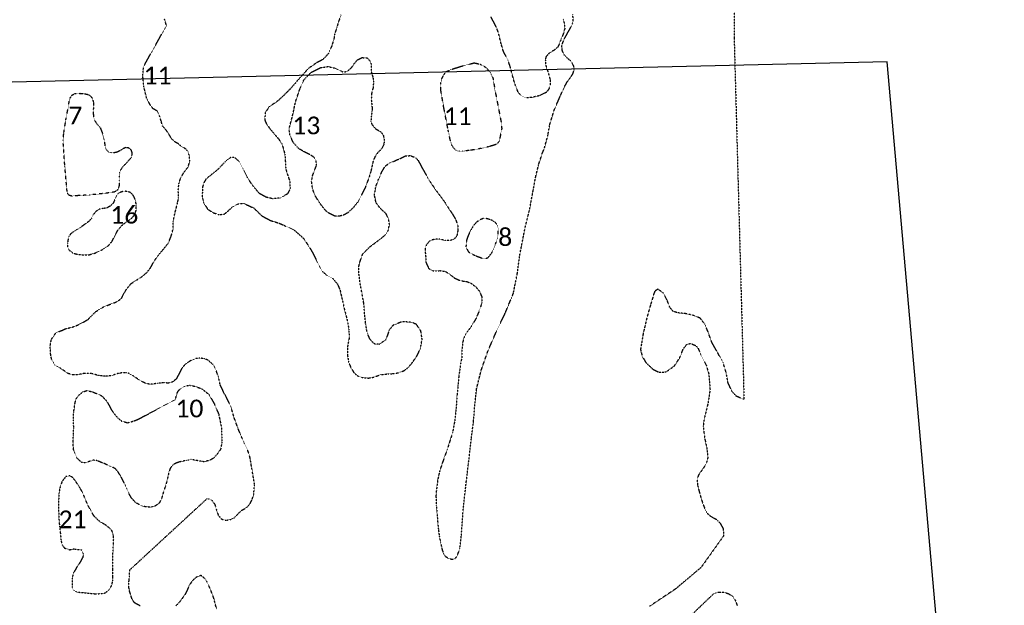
# Model space of a CAD drawing. Extents: x 387170 to 389193, y 100386 to 104689.
# Tile 13 of 14: x 388635 to 389193, y 103522 to 103854. Entities that reach past the tile are written whole.
import ezdxf

# ---------------------------------------------------------------- set-up
doc = ezdxf.new("R2010")
doc.units = 0
doc.header["$MEASUREMENT"] = 0
doc.linetypes.add('Wisdot5', pattern=[0.1, 0.05, -0.05])
doc.linetypes.add('Wisdot7', pattern=[0.2875, 0.125, -0.05, 0.0625, -0.05])
doc.layers.add('E_DTM_Building', color=81, linetype='Wisdot5', lineweight=25)
doc.layers.add('E_DTM_ObscureArea', color=231, linetype='Wisdot7', lineweight=25)
doc.styles.add('CalibriLight', font='calibril.ttf')

msp = doc.modelspace()

# ---------------------------------------------------------------- linework, layer by layer
at = {"flags": 128}
msp.add_lwpolyline([(388030.33, 103804.24), (388079.5, 103165.42), (387169.78, 101396.4), (387237.58, 100510.54), (388399.32, 100578.11), (388331.7, 101321.34), (389192.6, 103079.92), (389126.37, 103829.76)], close=True, dxfattribs=at)
at = {"layer": 'E_DTM_Building'}
for points in [[(388875.41, 103803.92, 1599.05), (388873.67, 103814.09, 1598.97), (388873.76, 103817.93, 1598.74), (388874.18, 103819.83, 1598.78), (388875.14, 103821.78, 1598.76), (388876.61, 103824.12, 1598.78), (388880.16, 103825.58, 1599.09), (388884.74, 103827.08, 1599.29), (388892.61, 103829.13, 1599.64), (388896.05, 103828.38, 1599.72), (388899.02, 103826.77, 1599.72), (388901.81, 103823.7, 1599.7), (388903.33, 103820.23, 1599.72), (388904.32, 103813.95, 1599.31), (388908.14, 103794.13, 1599.23), (388908.18, 103791.74, 1599.23), (388906.77, 103784.81, 1599.25), (388905.8, 103783.61, 1599.27), (388904.65, 103782.81, 1599.29), (388900.85, 103781.73, 1599.38), (388895.36, 103780.48, 1599.27), (388890.18, 103779.6, 1598.99), (388886.11, 103779.19, 1598.94), (388884.2, 103779.13, 1598.86), (388882.51, 103779.5, 1598.7), (388881.23, 103780.67, 1598.58), (388880.18, 103782.21, 1598.6), (388879.35, 103784.25, 1598.7), (388877.9, 103791.02, 1598.84), (388875.41, 103803.92, 1599.05)], [(388663, 103804.39, 1596.07), (388663.43, 103807.18, 1596.05), (388663.98, 103809.26, 1596.14), (388665.17, 103810.98, 1596.17), (388666.69, 103811.74, 1595.91), (388669.46, 103811.91, 1595.76), (388672.12, 103811.64, 1595.71), (388673.91, 103811.33, 1595.69), (388674.89, 103810.88, 1595.51), (388675.73, 103810.15, 1595.33), (388676.64, 103808.81, 1595.18), (388677.09, 103807.11, 1595.05), (388677.18, 103805.09, 1594.94), (388677.09, 103802.83, 1594.68), (388677.03, 103800.69, 1594.51), (388677.26, 103798.46, 1594.48), (388677.84, 103796.6, 1594.61), (388678.9, 103794.85, 1594.78), (388680, 103793.7, 1594.73), (388681.07, 103792.33, 1594.63), (388682.27, 103789.27, 1594.56), (388683.11, 103785.85, 1594.53), (388683.73, 103782.02, 1594.56), (388684.42, 103780.01, 1594.61), (388685.64, 103778.82, 1594.64), (388687.28, 103778.33, 1594.02), (388688.54, 103778.41, 1594.02), (388689.89, 103778.6, 1594.02), (388691.42, 103779.14, 1594.02), (388692.87, 103779.95, 1594.02), (388694.05, 103780.78, 1594.02), (388695.47, 103781.37, 1594.02), (388696.91, 103781.19, 1594.02), (388698.34, 103780.08, 1594.02), (388698.97, 103778.22, 1594.02), (388698.65, 103775.56, 1594.02), (388693.47, 103769.97, 1594.02), (388692.47, 103768.45, 1594.73), (388692.01, 103767.03, 1594.91), (388691.73, 103764.98, 1595.09), (388691.75, 103762.68, 1595.28), (388691.76, 103759.88, 1595.38), (388691.08, 103757.45, 1595.43), (388689.24, 103756.11, 1595.48), (388684.28, 103755.38, 1595.61), (388674.84, 103754.36, 1595.73), (388668.52, 103754.03, 1595.73), (388664.92, 103753.77, 1595.73), (388663.4, 103754.22, 1595.84), (388662.35, 103755.37, 1595.96), (388660.97, 103770.85, 1596.35), (388659.96, 103785.5, 1596.43), (388660.45, 103789.77, 1596.25), (388661.57, 103796.96, 1596.14), (388663, 103804.39, 1596.07)], [(388906.23, 103735.56, 1597.5), (388905.3, 103737.99, 1597.46), (388904.94, 103738.51, 1597.48), (388903.6, 103739.54, 1597.39), (388902.3, 103740.21, 1597.31), (388901.27, 103740.6, 1597.24), (388899.5, 103741.03, 1597.18), (388897.83, 103741.11, 1597.18), (388896.17, 103740.44, 1597.07), (388894.2, 103739.25, 1596.98), (388892.53, 103737.48, 1596.94), (388890.99, 103735.04, 1596.81), (388889.35, 103731.78, 1596.72), (388888.3, 103728.78, 1596.56), (388887.94, 103725.1, 1596.39), (388888.9, 103723.04, 1596.39), (388889.62, 103722, 1596.76), (388893.27, 103720.1, 1597.11), (388897.05, 103718.7, 1597.35), (388898.93, 103718.4, 1597.39), (388900.54, 103719, 1597.48), (388902.6, 103721.68, 1597.57), (388905.08, 103727.61, 1597.63), (388906.06, 103731.22, 1597.5), (388906.23, 103735.56, 1597.5)]]:
    msp.add_polyline3d(points, close=True, dxfattribs=at)
at = {"layer": 'E_DTM_ObscureArea'}
for points in [[(389040.98, 104080.8, 1621.03), (389039.72, 103843.32, 1625.58), (389045.3, 103638.79, 1622.99), (389043.73, 103639.38, 1622.95), (389041.08, 103640.48, 1622.95), (389038.54, 103643.17, 1623.18), (389036.25, 103648.14, 1623.34), (389035.24, 103653.93, 1623.48), (389033.41, 103659.77, 1623.48), (389030.38, 103665.21, 1623.48), (389027.2, 103670.78, 1623.79), (389024.72, 103677.58, 1623.79), (389023.1, 103681.32, 1623.75), (389020.48, 103684.75, 1623.79), (389016.28, 103686.38, 1623.93), (389012.21, 103687.26, 1623.81), (389007.91, 103687.71, 1623.77), (389005.22, 103688.59, 1623.71), (389003.19, 103690.99, 1623.71), (389001.92, 103694.7, 1623.77), (388999.71, 103698.85, 1623.83), (388996.66, 103701.14, 1623.67), (388994.86, 103700, 1623.32), (388994.27, 103698.43, 1623.22), (388992.48, 103692.49, 1622.87), (388990.27, 103684.72, 1622.36), (388988.23, 103675.88, 1621.45), (388986.75, 103666.96, 1620.27), (388987.7, 103663.08, 1619.9), (388989.85, 103659.53, 1619.81), (388993.73, 103655.82, 1619.94), (388996.84, 103654.22, 1620.2), (389001.22, 103654.26, 1620.7), (389005.81, 103657.61, 1621.21), (389008.95, 103662.32, 1621.7), (389010.91, 103667.32, 1622.44), (389012.85, 103669.78, 1622.75), (389014.97, 103670.41, 1622.95), (389017.9, 103669.27, 1623.09), (389019.29, 103667.7, 1623.14), (389021.35, 103663.05, 1623.05), (389024.01, 103657.84, 1622.83), (389025.39, 103653.12, 1622.73), (389026.09, 103644.28, 1622.48), (389025, 103636.91, 1622.25), (389023.66, 103631.29, 1621.72), (389022.78, 103627.84, 1621.7), (389022.25, 103623.74, 1621.41), (389022.69, 103619.4, 1621.25), (389023.28, 103615.69, 1621.41), (389024.3, 103611.14, 1621.56), (389024.8, 103605.64, 1621.6), (389023.91, 103602.32, 1621.74), (389022.19, 103599.68, 1621.8), (389019.62, 103596.06, 1621.76), (389018.76, 103593.71, 1621.58), (389019.07, 103590.04, 1621.33), (389019.99, 103586.43, 1621.19), (389020.94, 103583.17, 1620.96), (389021.96, 103579.92, 1620.72), (389023.28, 103576.49, 1620.92), (389024.84, 103573.91, 1621.41), (389026.63, 103572.52, 1622.11), (389029.61, 103570.91, 1622.34), (389031.74, 103568.87, 1622.15), (389033.52, 103565.56, 1621.62), (389033.73, 103561.53, 1621.11), (389020.97, 103543.64, 1620.22), (389006.47, 103531.45, 1619.04), (388991.84, 103521.72, 1617.58)], [(388703.55, 103521.94, 1597.93), (388700.36, 103523.73, 1597.24), (388699.04, 103525.72, 1596.27), (388697.74, 103529.71, 1595.81), (388697.13, 103532.77, 1595.53), (388697.3, 103536.26, 1595.23), (388697.51, 103538.82, 1594.68), (388697.8, 103542.36, 1593.87), (388741.43, 103582.59, 1593.87), (388742.16, 103582.55, 1594.16), (388743.2, 103582.19, 1594.17), (388744.13, 103581.69, 1594.17), (388745.77, 103579.5, 1594.26), (388746.74, 103576.42, 1594.4), (388747.77, 103573.23, 1594.56), (388749.65, 103571.06, 1594.67), (388752.02, 103570.36, 1594.56), (388754.86, 103570.78, 1594.54), (388756.83, 103571.74, 1594.49), (388758.69, 103573.7, 1594.49), (388760.99, 103575.94, 1594.44), (388764.16, 103577.8, 1594.32), (388765.78, 103579.74, 1594.39), (388766.86, 103581.91, 1594.44), (388767.9, 103584.97, 1594.49), (388768.28, 103591.02, 1594.39), (388767.68, 103594.55, 1594.3), (388767.06, 103598.26, 1594.21), (388766.48, 103601.56, 1594.21), (388765.7, 103606.31, 1594.24), (388764.42, 103610.13, 1594.24), (388762.64, 103613.71, 1594.19), (388760.88, 103617.66, 1594.14), (388758.81, 103622.81, 1594.03), (388756.76, 103628.43, 1594.02), (388755.12, 103634.1, 1594.03), (388753.21, 103638.32, 1594), (388751.02, 103642.45, 1593.93), (388748.9, 103646.95, 1593.98), (388747.89, 103651.62, 1593.96), (388746.41, 103655.65, 1593.91), (388744.89, 103658.44, 1593.96), (388742.04, 103660.92, 1593.96), (388740.13, 103661.72, 1593.96), (388737.32, 103662.14, 1594.05), (388734.82, 103661.77, 1594.03), (388732.22, 103660.67, 1594.03), (388729.51, 103658.98, 1594.19), (388727.19, 103656.38, 1594.24), (388725.67, 103653.34, 1594.16), (388724.04, 103650.28, 1594.12), (388721.86, 103648.59, 1594.1), (388719.28, 103647.91, 1594.1), (388717.24, 103648.23, 1594.07), (388713.33, 103647.83, 1594.07), (388711.02, 103647.41, 1594.07), (388708.67, 103647.35, 1594.09), (388706.05, 103648.14, 1594.1), (388702.55, 103650.07, 1594.07), (388700.02, 103651.82, 1594.1), (388697.32, 103653.43, 1594.14), (388695.56, 103653.89, 1594.21), (388693.45, 103653.79, 1594.35), (388690.9, 103653.35, 1594.42), (388689.41, 103652.91, 1594.51), (388687.65, 103652.25, 1594.67), (388684.22, 103651.84, 1594.72), (388680.11, 103652.24, 1594.77), (388676.29, 103653.32, 1594.72), (388672.09, 103653.48, 1594.77), (388668.57, 103652.76, 1594.76), (388665.64, 103652.58, 1594.6), (388662.84, 103653.41, 1593.91), (388658.35, 103656.48, 1593.52), (388655.21, 103658.28, 1593.72), (388653.54, 103661.29, 1593.77), (388652.93, 103664.35, 1593.77), (388652.65, 103668.8, 1593.77), (388653.37, 103672.71, 1593.77), (388655.98, 103676.51, 1593.79), (388659.27, 103677.75, 1593.57), (388661.41, 103678.72, 1593.8), (388666.01, 103679.9, 1594.05), (388668.66, 103681, 1594.05), (388671.07, 103682.19, 1594.1), (388674.24, 103684.11, 1594.1), (388676.47, 103686.46, 1594.1), (388678.73, 103688.58, 1594.1), (388682.94, 103691.14, 1594.1), (388687.31, 103692.82, 1594.1), (388690.37, 103693.96, 1594.1), (388693.01, 103695.83, 1594.09), (388695.42, 103700.44, 1594.07), (388698.39, 103704.22, 1594.07), (388702.09, 103706.6, 1594.07), (388704.42, 103708.08, 1594.1), (388707.19, 103710.37, 1594.1), (388709.38, 103713.07, 1594.1), (388710.91, 103716, 1594.1), (388713.72, 103720.18, 1594.12), (388716.09, 103722.9, 1594.12), (388719.59, 103727.26, 1594.14), (388721.14, 103731.08, 1594.14), (388722.2, 103735.14, 1594.14), (388722.34, 103739.45, 1594.14), (388723.19, 103743.84, 1594.14), (388723.74, 103745.9, 1594.17), (388724.78, 103750.08, 1594.17), (388725.38, 103752.85, 1594.16), (388725.14, 103756.89, 1594.12), (388725.51, 103760.76, 1594.23), (388726.57, 103764.23, 1594.32), (388728.18, 103766.87, 1594.35), (388730.72, 103770.25, 1594.39), (388731.74, 103773.54, 1594.39), (388731.38, 103776.98, 1594.39), (388730.57, 103779.14, 1594.4), (388729.51, 103780.27, 1594.42), (388728.5, 103780.99, 1594.46), (388726.54, 103782.2, 1594.56), (388725.06, 103783.46, 1594.76), (388723.31, 103784.4, 1594.83), (388721.35, 103786.26, 1594.91), (388719.99, 103788.6, 1594.99), (388718.39, 103790.97, 1594.77), (388716.31, 103793.4, 1594.81), (388715.5, 103796.15, 1594.99), (388714.53, 103799.29, 1595.02), (388713.14, 103801.92, 1594.91), (388710.88, 103803.22, 1594.49), (388709.38, 103805.24, 1594.16), (388707.37, 103808.75, 1594.1), (388705.75, 103815.4, 1594.02), (388705.11, 103821.54, 1594.03), (388705.49, 103827, 1594.03), (388705.49, 103827, 1594.03), (388718.49, 103850.23, 1594.04), (388717.53, 103853.32, 1594.36), (388717.3, 103854.33, 1594.36)], [(388817.28, 103856.23, 1595.48), (388816.07, 103853.04, 1595.42), (388814.91, 103849.24, 1595.53), (388813.69, 103845.53, 1595.32), (388813.28, 103842.88, 1595.36), (388812.11, 103838.93, 1595.42), (388810.23, 103834.55, 1595.13), (388808.27, 103832.29, 1594.74), (388806.77, 103830.91, 1594.56), (388803.45, 103829.19, 1594.54), (388798.85, 103825.98, 1594.64), (388794.29, 103820.99, 1594.7), (388788.59, 103814.44, 1594.7), (388784.74, 103810.61, 1594.91), (388781.3, 103807.45, 1594.87), (388776.62, 103804.3, 1595.05), (388774.42, 103801.05, 1595.05), (388774.09, 103796.91, 1594.93), (388774.99, 103794.81, 1594.83), (388777.08, 103791.8, 1594.56), (388779.66, 103788.78, 1594.48), (388781.83, 103786.26, 1594.48), (388783.86, 103783.25, 1594.37), (388785.48, 103777.46, 1594.39), (388785.73, 103773.71, 1594.48), (388785.99, 103769.22, 1594.56), (388787.21, 103765.3, 1594.52), (388788.3, 103762.05, 1594.52), (388788.44, 103758.09, 1594.5), (388786.97, 103755, 1594.56), (388782.69, 103752.64, 1594.62), (388778.55, 103752.28, 1594.66), (388774.83, 103753.13, 1594.64), (388770.97, 103755.33, 1594.54), (388766.9, 103760.26, 1594.5), (388764.3, 103764.24, 1594.48), (388761.9, 103768.93, 1594.46), (388759.66, 103773.36, 1594.48), (388757.03, 103775.55, 1594.42), (388754.9, 103775.61, 1594.39), (388753.03, 103774.46, 1594.42), (388750.55, 103772.01, 1594.42), (388747.9, 103769.13, 1594.39), (388743.22, 103765.29, 1594.37), (388740.87, 103763.47, 1594.31), (388739.72, 103761.37, 1594.25), (388738.94, 103758.96, 1594.19), (388738.68, 103753.45, 1594.15), (388739.52, 103749.97, 1594.17), (388741.81, 103746.37, 1594.23), (388744.9, 103744.36, 1594.25), (388748.23, 103743.26, 1594.29), (388751.48, 103743.66, 1594.33), (388753.3, 103745.29, 1594.35), (388755.61, 103747.45, 1594.35), (388759.11, 103749.38, 1594.39), (388762.03, 103749.68, 1594.42), (388767.85, 103747.06, 1594.42), (388772.49, 103742.54, 1594.43), (388777.35, 103739.96, 1594.37), (388781.67, 103738.62, 1594.37), (388785.17, 103737.2, 1594.54), (388790.8, 103734.49, 1594.56), (388796.15, 103729.76, 1594.58), (388800.55, 103722.95, 1594.54), (388803.06, 103717.93, 1594.72), (388806.63, 103711.18, 1594.8), (388809.34, 103708.85, 1594.85), (388812.45, 103707.25, 1594.78), (388815.32, 103703.98, 1594.62), (388816.7, 103700.56, 1594.5), (388817.92, 103695.34, 1594.46), (388819.32, 103689.11, 1594.37), (388820.43, 103684.98, 1594.42), (388821.21, 103681.43, 1594.39), (388821.68, 103678.19, 1594.31), (388821.92, 103673.83, 1594.31), (388820.86, 103668.17, 1594.37), (388820.86, 103664.19, 1594.52), (388821.49, 103660.08, 1594.43), (388822.69, 103657.05, 1594.37), (388824.53, 103653.88, 1594.35), (388826.84, 103651.99, 1594.46), (388829.27, 103651.08, 1594.6), (388832.79, 103650.82, 1594.74), (388835.75, 103651.33, 1594.91), (388839.72, 103652.77, 1594.87), (388842.43, 103653.05, 1594.72), (388843.99, 103653.21, 1594.7), (388846.37, 103653.32, 1594.78), (388849.68, 103653.8, 1594.85), (388853.05, 103655.04, 1594.93), (388855.52, 103657, 1594.93), (388857.77, 103659.77, 1594.93), (388860.39, 103663.6, 1594.91), (388862.28, 103667.84, 1594.87), (388863.14, 103672.86, 1594.8), (388862.47, 103677.39, 1594.72), (388859.95, 103681.17, 1594.58), (388857.01, 103682.44, 1594.48), (388851.71, 103682.65, 1594.42), (388846.71, 103680.7, 1594.33), (388844.4, 103677.79, 1594.29), (388843.73, 103675.66, 1594.27), (388842.61, 103672.53, 1594.27), (388838.91, 103669.89, 1594.25), (388836.35, 103670.1, 1594.25), (388834.86, 103671.32, 1594.25), (388833.52, 103673.03, 1594.27), (388832.06, 103676.52, 1594.25), (388831.19, 103681.63, 1594.19), (388830.63, 103687.13, 1594.23), (388830.16, 103692.97, 1594.37), (388829.15, 103698.76, 1594.46), (388828.13, 103704, 1594.64), (388827.43, 103709.48, 1594.8), (388827.41, 103714.34, 1594.6), (388828.15, 103717.16, 1594.52), (388829.54, 103721, 1594.42), (388833.32, 103724.89, 1594.46), (388839.24, 103729.27, 1594.31), (388842.52, 103732, 1594.33), (388844.04, 103734.56, 1594.39), (388844.67, 103737.71, 1594.42), (388844.21, 103740.88, 1594.46), (388842.65, 103744.01, 1594.58), (388839.57, 103746.71, 1594.58), (388837.09, 103750.08, 1594.56), (388836.18, 103754.31, 1594.43), (388837.02, 103759.4, 1594.6), (388838.43, 103763.04, 1594.56), (388840.48, 103767.77, 1594.54), (388842.48, 103770.99, 1594.42), (388844.99, 103772.55, 1594.37), (388847.55, 103773.64, 1594.5), (388850.56, 103774.98, 1594.66), (388853.56, 103776.45, 1594.74), (388856.35, 103776.67, 1594.74), (388859.2, 103775.66, 1594.76), (388860.87, 103774.05, 1594.83), (388863.5, 103769.11, 1594.89), (388867.84, 103761.61, 1594.95), (388870.66, 103757.52, 1594.99), (388873.29, 103753.95, 1595.07), (388875.99, 103750.32, 1595.38), (388877.88, 103747.3, 1595.42), (388880.31, 103743.64, 1595.5), (388882.05, 103740.74, 1595.48), (388883.31, 103737.16, 1595.4), (388883.4, 103734.3, 1595.28), (388882.71, 103731, 1595.07), (388880.98, 103729.18, 1594.87), (388878.71, 103728.6, 1594.93), (388876.51, 103728.65, 1595.01), (388873.15, 103729.33, 1595.17), (388870.4, 103729.39, 1595.19), (388867.61, 103728.56, 1595.21), (388865.53, 103726.15, 1595.26), (388864.86, 103723.96, 1595.3), (388864.97, 103721.64, 1595.32), (388865.16, 103719.74, 1595.38), (388865.21, 103716.59, 1595.38), (388866.82, 103712.92, 1595.36), (388868.81, 103711.62, 1595.56), (388870.74, 103711.47, 1595.58), (388873.4, 103711.61, 1595.54), (388876.47, 103711.1, 1595.46), (388879.19, 103709.26, 1595.34), (388880.53, 103708.23, 1595.3), (388881.65, 103707.32, 1595.26), (388883.96, 103706.26, 1595.26), (388886.2, 103705.73, 1595.4), (388888.5, 103705.42, 1595.83), (388890.79, 103704.49, 1596.2), (388893.84, 103702.13, 1596.55), (388895.65, 103699.85, 1596.77), (388897.02, 103696.57, 1596.9), (388896.88, 103693.27, 1597), (388895.85, 103689.87, 1596.98), (388893.72, 103684.65, 1597), (388890.98, 103679.98, 1597.04), (388888.68, 103677, 1596.96), (388887, 103674.09, 1596.85), (388886.08, 103671.05, 1596.85), (388885.69, 103666.83, 1596.77), (388885.72, 103663.2, 1596.83), (388885.01, 103659.42, 1596.98), (388883.89, 103651.7, 1597.1), (388883.42, 103646.31, 1597.24), (388882.88, 103640.91, 1597.45), (388882.41, 103634.14, 1597.72), (388881.78, 103627.57, 1597.98), (388880.37, 103619.95, 1598.27), (388877.32, 103610.32, 1598.41), (388875.08, 103604.2, 1598.54), (388872.98, 103597.88, 1598.56), (388871.88, 103592.7, 1598.66), (388871.07, 103585.83, 1598.8), (388870.98, 103584.04, 1599.05), (388871.18, 103578.85, 1599.23), (388871.56, 103574.5, 1599.34), (388872, 103568.86, 1599.29), (388872.38, 103565.2, 1599.25), (388872.82, 103561.54, 1599.34), (388873.63, 103557.72, 1599.44), (388874.44, 103553.83, 1599.52), (388875.31, 103551.38, 1599.54), (388876.42, 103549.85, 1599.7), (388878.18, 103548.8, 1599.83), (388880.22, 103548.26, 1599.95), (388881.82, 103548.7, 1599.99), (388883.04, 103550.19, 1599.97), (388884.46, 103554.31, 1599.97), (388885.39, 103561.95, 1599.72), (388886.33, 103575.48, 1599.25), (388888.13, 103591.9, 1598.9), (388889.38, 103602.38, 1598.64), (388891.02, 103616.39, 1598.47), (388892.25, 103626.45, 1598.35), (388893.1, 103636.82, 1598.19), (388893.99, 103644.79, 1598), (388896.61, 103655.27, 1597.76), (388900.42, 103666.15, 1597.63), (388905.46, 103677.84, 1597.69), (388910.15, 103687.51, 1597.84), (388914.81, 103698.81, 1597.76), (388917.06, 103710.21, 1597.51), (388918.37, 103720.15, 1597.53), (388921.46, 103736.02, 1597.59), (388924.03, 103746.36, 1597.67), (388925.92, 103756.56, 1597.63), (388927.42, 103764.66, 1597.76), (388929.05, 103771.41, 1597.9), (388931.13, 103777.86, 1598.23), (388932.44, 103781.08, 1598.58), (388934.41, 103788.55, 1599.03), (388935.35, 103794.06, 1599.56), (388937.75, 103802.05, 1600.18), (388940.24, 103807.85, 1600.59), (388941.45, 103810.72, 1601.12), (388943.8, 103815.83, 1601.55), (388945.31, 103818.45, 1602.04), (388947.18, 103820.97, 1602.45), (388948.54, 103823.1, 1602.74), (388949.25, 103825.44, 1603.11), (388948.91, 103827.46, 1603.66), (388947.56, 103829.92, 1603.97), (388945.3, 103831.88, 1604.13), (388943.39, 103833.81, 1604.46), (388942.38, 103836.31, 1604.91), (388942.23, 103839.1, 1605.53), (388943.46, 103842.45, 1606.33), (388945.77, 103846.59, 1606.78), (388947.4, 103849.43, 1607.29), (388948.34, 103851.66, 1607.54), (388948.64, 103853.33, 1607.58), (388948.47, 103856.44, 1608.62)], [(388943.04, 103853.78, 1607.06), (388943.66, 103851.11, 1606.88), (388943.85, 103848.59, 1606.67), (388943.33, 103846.34, 1606.45), (388942.46, 103844.13, 1606.18), (388941.24, 103841.33, 1605.69), (388940.61, 103839.48, 1605.22), (388939.81, 103837.96, 1604.03), (388937.86, 103836.25, 1602.8), (388936.76, 103835.66, 1602.2), (388934.83, 103834.37, 1601.77), (388933.72, 103833.22, 1601.59), (388933.19, 103832.35, 1601.47), (388932.87, 103830.81, 1601.3), (388933.11, 103827.82, 1601.04), (388934.62, 103823.11, 1600.87), (388935.58, 103819.78, 1600.63), (388935.59, 103816.42, 1600.36), (388934.84, 103814.36, 1600.24), (388933.65, 103812.59, 1600.2), (388929.61, 103810.53, 1600.01), (388924.65, 103809.47, 1599.64), (388921.72, 103809.37, 1599.6), (388919.05, 103810.67, 1599.48), (388917.48, 103812.57, 1599.46), (388915.72, 103816.98, 1599.48), (388914, 103823.04, 1599.66), (388912.86, 103827.44, 1600.05), (388911.63, 103830.81, 1600.4), (388910.67, 103832.77, 1600.46), (388909.83, 103834.26, 1600.87), (388909.04, 103835.96, 1601.67), (388907.99, 103839.48, 1603.21), (388906.35, 103846.1, 1605.12), (388905.13, 103849.41, 1605.8), (388902.14, 103855.15, 1606.14)], [(388747.07, 103520, 1596.64), (388746.15, 103522.61, 1596.04), (388745.58, 103525.32, 1595.58), (388744.82, 103527.54, 1595.25), (388743.7, 103530.38, 1594.9), (388742.6, 103533.03, 1594.77), (388741.48, 103535.39, 1594.72), (388740.07, 103537.55, 1594.72), (388738.08, 103539.17, 1594.68), (388735.8, 103538.4, 1594.79), (388734.87, 103537.72, 1594.77), (388733.14, 103536.18, 1594.83), (388731.35, 103533.52, 1594.84), (388730.36, 103531.18, 1594.93), (388729.2, 103528.71, 1595.21), (388726.98, 103525.59, 1595.36), (388725.74, 103523.93, 1595.76), (388723.77, 103521.9, 1596.4)], [(389013.96, 103515.23, 1619.59), (389027.81, 103528.51, 1621.09), (389029.23, 103529.34, 1621.27), (389031.24, 103529.76, 1621.45), (389033.36, 103529.77, 1621.93), (389036.4, 103528.92, 1622.15), (389038.97, 103527.26, 1622.46), (389040.6, 103524.69, 1622.64), (389041.42, 103522.1, 1622.79)]]:
    msp.add_polyline3d(points, dxfattribs=at)
for points in [[(388789.73, 103798.73, 1594.56), (388791.59, 103807.28, 1594.64), (388794.22, 103815.09, 1594.6), (388796.23, 103819.47, 1594.68), (388800.38, 103823.81, 1594.72), (388805.66, 103826.41, 1594.72), (388809.91, 103827.05, 1594.72), (388813.49, 103826.25, 1594.83), (388815.58, 103825.24, 1595.07), (388818.16, 103824.13, 1595.67), (388820.55, 103824.17, 1595.91), (388823.21, 103826.36, 1595.99), (388824.44, 103828.34, 1595.91), (388826.46, 103830.74, 1596.06), (388829.19, 103832.12, 1596.12), (388832.16, 103831.88, 1596.16), (388833.71, 103830.19, 1596.18), (388834.31, 103828.33, 1596.18), (388834.37, 103826.42, 1596.2), (388834.41, 103824.02, 1596.14), (388835.26, 103821.1, 1596.03), (388835.64, 103818.74, 1595.93), (388835.45, 103815.22, 1595.83), (388834.57, 103811.84, 1595.75), (388834.37, 103808.46, 1595.67), (388834.88, 103803.51, 1595.5), (388834.82, 103802.14, 1595.28), (388834.36, 103798.53, 1595.09), (388834.16, 103795.83, 1594.95), (388834.73, 103794.31, 1594.95), (388836.83, 103791.86, 1595.05), (388839.68, 103790.16, 1595.01), (388841.18, 103788.26, 1594.76), (388841.76, 103785.31, 1594.7), (388841.5, 103783.16, 1594.76), (388840.13, 103780.48, 1594.83), (388837.97, 103778.2, 1594.93), (388836.53, 103776.14, 1594.89), (388835.43, 103773.55, 1594.66), (388834.12, 103767.66, 1594.58), (388833.25, 103764.76, 1594.64), (388830.89, 103758.42, 1594.72), (388828.84, 103754.37, 1594.78), (388827.09, 103750.77, 1594.64), (388823.79, 103746.8, 1594.64), (388820.91, 103744.17, 1594.64), (388818.57, 103742.97, 1594.66), (388816.43, 103742.41, 1594.62), (388813.76, 103742.47, 1594.62), (388810.15, 103744.22, 1594.6), (388808.57, 103745.57, 1594.5), (388806.69, 103747.84, 1594.37), (388805.17, 103749.95, 1594.39), (388802.23, 103754.58, 1594.46), (388801.09, 103758.37, 1594.46), (388800.63, 103762.09, 1594.5), (388801.13, 103765.23, 1594.56), (388802.48, 103768.79, 1594.6), (388803.39, 103771.28, 1594.66), (388803.23, 103773.46, 1594.7), (388801.97, 103775.73, 1594.64), (388799.62, 103777.27, 1594.62), (388796.3, 103778.84, 1594.6), (388793.23, 103780.72, 1594.5), (388790.21, 103784.11, 1594.48), (388788.35, 103788.24, 1594.48), (388787.85, 103791.75, 1594.48), (388789.73, 103798.73, 1594.56)], [(388686.73, 103748.22, 1594.74), (388684.84, 103747.08, 1594.76), (388682.64, 103746.74, 1594.74), (388680.44, 103746.33, 1594.67), (388678.51, 103745.07, 1594.63), (388676.79, 103742.83, 1594.62), (388675.92, 103740.98, 1594.63), (388674.82, 103739.68, 1594.65), (388672.74, 103738.12, 1594.72), (388671.26, 103737.08, 1594.74), (388669.89, 103736.05, 1594.76), (388667.77, 103734.83, 1594.72), (388665.67, 103733.5, 1594.62), (388664.15, 103732.22, 1594.46), (388663.29, 103730.84, 1594.35), (388662.69, 103728.65, 1594.49), (388662.47, 103726.86, 1594.56), (388662.52, 103725.16, 1594.65), (388663.36, 103723.3, 1594.58), (388665.42, 103721.63, 1594.54), (388668.04, 103720.83, 1594.51), (388671.61, 103720.44, 1594.4), (388674.72, 103720.58, 1594.32), (388678.21, 103721.59, 1594.32), (388681.36, 103723.03, 1594.35), (388683.98, 103724.54, 1594.44), (388685.78, 103725.9, 1594.49), (388687.62, 103728.1, 1594.54), (388688.55, 103729.9, 1594.56), (388689.98, 103732.64, 1594.6), (388691.03, 103734.52, 1594.65), (388692.96, 103736.9, 1594.65), (388694.92, 103738.51, 1594.63), (388697.4, 103740.18, 1594.49), (388699.14, 103741.6, 1594.44), (388700.6, 103743.46, 1594.4), (388701.31, 103745.71, 1594.37), (388701.43, 103747.91, 1594.3), (388701.17, 103750.41, 1594.26), (388700.23, 103753.26, 1594.4), (388699.33, 103754.64, 1594.6), (388698.09, 103755.75, 1594.7), (388696.49, 103756.41, 1594.84), (388694.42, 103756.5, 1594.99), (388691.96, 103755.77, 1595.06), (388690.97, 103755.08, 1595.2), (388689.63, 103752.64, 1595.14), (388688.29, 103749.68, 1594.74), (388686.73, 103748.22, 1594.74)], [(388723.58, 103638.61, 1593.87), (388724.1, 103640.88, 1594.53), (388724.71, 103642.73, 1594.59), (388725.4, 103643.89, 1594.6), (388726.78, 103645.01, 1594.53), (388729.18, 103646.3, 1594.45), (388731.55, 103646.77, 1594.45), (388734.43, 103646.2, 1594.45), (388738.37, 103644.82, 1594.48), (388742.5, 103641.57, 1594.36), (388745.59, 103636.18, 1594.4), (388748.03, 103630.39, 1594.4), (388749.63, 103622.67, 1594.36), (388749.84, 103614.52, 1594.43), (388749.1, 103610.53, 1594.43), (388747.14, 103607.74, 1594.55), (388745.07, 103605.45, 1594.71), (388743.11, 103604.33, 1594.59), (388739.81, 103603.44, 1593.87), (388732.39, 103604.75, 1593.87), (388730.68, 103604.37, 1594.57), (388729.71, 103604.27, 1594.62), (388725.89, 103603.36, 1594.65), (388724.49, 103602.93, 1594.65), (388722.69, 103602.05, 1594.69), (388721.37, 103600.88, 1594.64), (388720.57, 103599.65, 1594.64), (388719.82, 103597.44, 1594.67), (388718.88, 103593.14, 1594.78), (388717.86, 103589.7, 1594.78), (388716.68, 103586.06, 1594.78), (388715.58, 103582.21, 1594.84), (388714.36, 103580.07, 1594.95), (388712.6, 103578.73, 1595.09), (388710.55, 103577.89, 1595.09), (388708.48, 103577.85, 1595.09), (388706.39, 103578.04, 1595.19), (388704.62, 103578.49, 1595.4), (388702.99, 103579.24, 1595.45), (388700.9, 103580.52, 1595.5), (388698.69, 103582.94, 1595.64), (388697.58, 103584.84, 1595.48), (388696.02, 103588.25, 1595.48), (388694.52, 103591.61, 1595.52), (388692.86, 103594.89, 1595.52), (388690.93, 103597.97, 1595.62), (388689.56, 103599.5, 1595.45), (388688.21, 103600.28, 1595.36), (388686.29, 103601.12, 1595.1), (388684.53, 103601.92, 1594.91), (388683.09, 103602.52, 1594.9), (388681.11, 103603.29, 1594.78), (388679.25, 103604.08, 1594.72), (388676.91, 103604.36, 1594.81), (388674.92, 103603.64, 1594.91), (388672.46, 103602.86, 1594.84), (388670.54, 103603.13, 1594.71), (388668, 103605.4, 1594.62), (388666.3, 103609.02, 1594.43), (388665.85, 103610.59, 1594.43), (388665.68, 103612.87, 1594.43), (388665.65, 103615.34, 1594.62), (388665.85, 103618.47, 1594.78), (388666.03, 103622.81, 1594.79), (388665.79, 103626.87, 1594.84), (388666.03, 103631.85, 1594.84), (388666.78, 103636.82, 1594.84), (388667.31, 103638.94, 1594.86), (388668.76, 103641.05, 1594.88), (388671.1, 103642.96, 1595.02), (388673.49, 103643.78, 1595.05), (388676.62, 103643.01, 1595.09), (388679.2, 103641.95, 1595.09), (388681.85, 103640.79, 1594.98), (388684.05, 103638.48, 1595.05), (388685.26, 103636.76, 1594.98), (388686.47, 103634.53, 1594.86), (388687.75, 103632.18, 1594.6), (388690.79, 103628.41, 1594.76), (388693.11, 103626.52, 1594.79), (388696.44, 103625.54, 1594.57), (388699.4, 103626.36, 1594.55), (388701.91, 103627.27, 1593.87), (388723.58, 103638.61, 1593.87)], [(388657.46, 103575.88, 1595.24), (388657.74, 103569.17, 1595.45), (388658.07, 103566.56, 1595.57), (388658.41, 103563.25, 1595.55), (388658.9, 103558.53, 1595.52), (388659.61, 103556.12, 1595.48), (388660.8, 103554.63, 1595.38), (388663.83, 103553.68, 1595.15), (388666.02, 103554.19, 1594.95), (388670.46, 103553.56, 1594.86), (388671.36, 103551.52, 1594.78), (388671.22, 103549.61, 1594.69), (388669.72, 103546.8, 1594.71), (388667.73, 103543.78, 1594.81), (388665.72, 103540.35, 1594.79), (388665.14, 103537.58, 1594.93), (388665.04, 103532.39, 1595.07), (388665.84, 103530.86, 1595.34), (388667.85, 103529.69, 1595.52), (388670.4, 103529.55, 1595.7), (388678.14, 103528.79, 1595.81), (388681.98, 103528.9, 1595.91), (388683.95, 103529.33, 1595.89), (388685.75, 103530.84, 1595.91), (388687.45, 103533.38, 1595.65), (388688.14, 103536.15, 1595.48), (388688.12, 103538.57, 1595.14), (388688.16, 103542.72, 1594.71), (388688.11, 103547.6, 1594.57), (388688.23, 103552.05, 1594.47), (388688.45, 103556.62, 1594.47), (388688.61, 103559.57, 1594.52), (388688.44, 103561.8, 1594.6), (388687.64, 103564.48, 1594.72), (388686.16, 103566.05, 1594.72), (388683.41, 103568.13, 1594.72), (388680.84, 103569.59, 1594.72), (388677.6, 103572.6, 1594.57), (388676.55, 103574.33, 1594.55), (388674.15, 103578.69, 1594.52), (388672.96, 103581.27, 1594.59), (388671.71, 103584.48, 1594.67), (388670.68, 103586.68, 1594.74), (388669.49, 103588.74, 1594.74), (388667.56, 103591.77, 1594.74), (388665.49, 103594.55, 1594.72), (388663.78, 103595.52, 1594.72), (388661.69, 103595.14, 1594.72), (388660.3, 103593.55, 1594.72), (388659.39, 103592.31, 1594.91), (388658.16, 103588.61, 1594.9), (388657.66, 103585.63, 1595.03), (388657.38, 103580.53, 1595.19), (388657.46, 103575.88, 1595.24)]]:
    msp.add_polyline3d(points, close=True, dxfattribs=at)

# ---------------------------------------------------------------- texts
at = {"char_height": 10, "attachment_point": 1, "style": 'CalibriLight'}
for s, insert in [('11', (388705.49, 103827, 1594.03)), ('7', (388663, 103804.39, 1596.07)), ('11', (388875.41, 103803.92, 1599.05)), ('13', (388789.73, 103798.73, 1594.56)), ('16', (388686.73, 103748.22, 1594.74)), ('8', (388906.23, 103735.56, 1597.5)), ('10', (388723.58, 103638.61, 1593.87)), ('21', (388657.46, 103575.88, 1595.24))]:
    msp.add_mtext(s, dxfattribs=dict(at, insert=insert))

doc.saveas('drawing.dxf')
